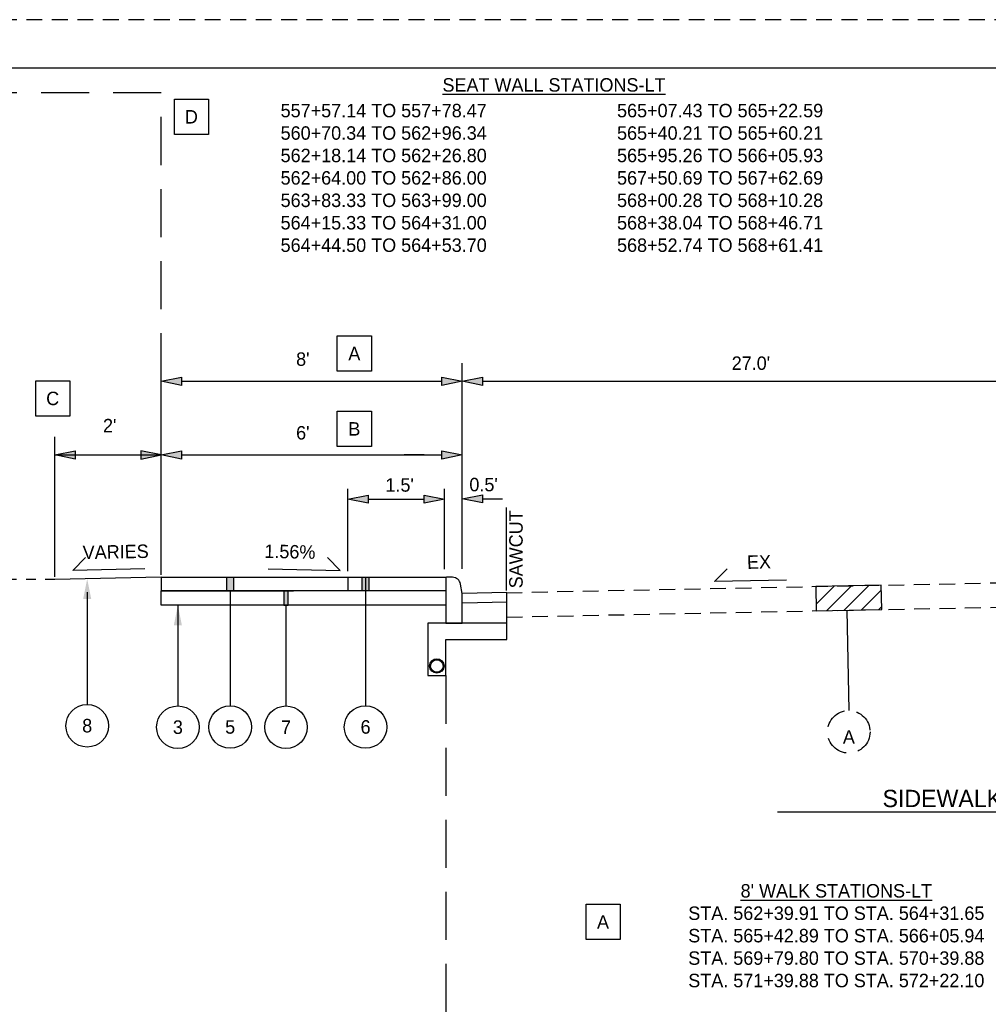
# Paper-space layout '113851GY001' of a CAD drawing. Header units: feet. Extents: x 0 to 55.7, y 0 to 22.
# Tile 10 of 21: x 6.6 to 16.6, y 11.8 to 22. Entities that reach past the tile are written whole.
import ezdxf
from ezdxf.enums import TextEntityAlignment as Align

# ---------------------------------------------------------------- set-up
doc = ezdxf.new("R2010")
doc.units = ezdxf.units.FT
doc.header["$MEASUREMENT"] = 0
for name, pattern in [('DASHED', [0.75, 0.5, -0.25]), ('DASHED2', [0.375, 0.25, -0.125]), ('OhDOT_USTN2', [0.11, 0.069, -0.041]), ('OhDOT_USTN3', [0.22, 0.165, -0.055])]:
    doc.linetypes.add(name, pattern=pattern)
for name, color, linetype in [('C-ANNO-TEXT', 7, 'Continuous'), ('SH_Border', 7, 'Continuous'), ('SH_Cut_Line', 7, 'OhDOT_USTN3'), ('SH_Data', 7, 'Continuous'), ('TX_P_1', 7, 'Continuous'), ('TX_P_20', 7, 'Continuous'), ('TX_X_1', 7, 'Continuous'), ('XS_X_Ground_Line', 3, 'OhDOT_USTN2'), ('XS_X_Pavt', 133, 'OhDOT_USTN3')]:
    doc.layers.add(name, color=color, linetype=linetype)
doc.styles.add('Font 70-Main Title', font='txt', dxfattribs={"width": 1.15, "height": 0.25})
doc.styles.add('Slanted-Normal', font='font31.shx', dxfattribs={"height": 0.14})
doc.styles.add('Straight-Normal', font='font30.shx', dxfattribs={"height": 0.14})
doc.styles.add('Straight-Sub Title', font='font30.shx', dxfattribs={"height": 0.17})

# ---------------------------------------------------------------- blocks, each defined once
blk = doc.blocks.new('BLKWO')
at = {"layer": 'SH_Border', "color": 7, "linetype": 'Continuous', "flags": 128}
blk.add_lwpolyline([(2, 21.5), (33.5, 21.5), (33.5, 0.5), (2, 0.5), (2, 21.5)], close=True, dxfattribs=at)
at = {"layer": 'SH_Cut_Line', "color": 7, "linetype": 'OhDOT_USTN3', "flags": 128}
blk.add_lwpolyline([(0, 0), (34, 0), (34, 22), (0, 22), (0, 0)], close=True, dxfattribs=at)
at = {"layer": 'SH_Data', "style": 'Font 70-Main Title', "width": 1.15}
for tag, p in [('TITLEAREA2M', (33, 13.292)), ('TITLEAREA1', (33, 3.792))]:
    blk.add_attdef(tag, text='', height=0.25, rotation=90, dxfattribs=at).set_placement(p, align=Align.MIDDLE_CENTER)
at = {"layer": 'SH_Data', "style": 'Straight-Sub Title'}
for tag, p in [('SHEETNO', (33.02, 1.003)), ('SHEETTOTAL', (33.02, 0.663))]:
    blk.add_attdef(tag, text='', height=0.17, dxfattribs=at).set_placement(p, align=Align.BOTTOM_CENTER)

psp = doc.layouts.new('113851GY001')

# ---------------------------------------------------------------- hatches: boundary and pattern name
h = psp.add_hatch(color=256)
h.dxf.hatch_style = 1
h.paths.add_polyline_path([(8.0263, 18.23783), (8.2363, 18.27983), (8.2363, 18.19583)])
h = psp.add_hatch(color=256)
h.dxf.hatch_style = 1
h.paths.add_polyline_path([(11.15775, 18.23783), (10.94775, 18.19583), (10.94775, 18.27983)])
h = psp.add_hatch(color=256)
h.dxf.hatch_style = 1
h.paths.add_polyline_path([(11.15775, 18.23783), (11.36775, 18.27983), (11.36775, 18.19583)])
h = psp.add_hatch(color=256)
h.dxf.hatch_style = 1
h.paths.add_polyline_path([(6.92108, 17.47139), (7.13108, 17.51339), (7.13108, 17.42939)])
h = psp.add_hatch(color=256)
h.dxf.hatch_style = 1
h.paths.add_polyline_path([(8.0263, 17.47139), (7.8163, 17.51339), (7.8163, 17.42939)])
h = psp.add_hatch(color=256)
h.dxf.hatch_style = 1
h.paths.add_polyline_path([(8.0263, 17.47139), (8.2363, 17.51339), (8.2363, 17.42939)])
h = psp.add_hatch(color=256)
h.dxf.hatch_style = 1
h.paths.add_polyline_path([(11.15775, 17.47139), (10.94775, 17.42939), (10.94775, 17.51339)])
h = psp.add_hatch(color=256)
h.dxf.hatch_style = 1
h.paths.add_polyline_path([(11.15775, 17.47139), (10.94775, 17.42939), (10.94775, 17.51339)])
h = psp.add_hatch(color=256)
h.dxf.hatch_style = 1
h.paths.add_polyline_path([(9.96931, 17.0127), (10.17931, 17.0547), (10.17931, 16.9707)])
h = psp.add_hatch(color=256)
h.dxf.hatch_style = 1
h.paths.add_polyline_path([(9.96931, 17.01267), (10.17931, 17.05467), (10.17931, 16.97067)])
h = psp.add_hatch(color=256)
h.dxf.hatch_style = 1
h.paths.add_polyline_path([(10.9739, 17.01267), (10.7639, 16.97067), (10.7639, 17.05467)])
h = psp.add_hatch(color=256)
h.dxf.hatch_style = 1
h.paths.add_polyline_path([(10.9739, 17.01267), (10.7639, 16.97067), (10.7639, 17.05467)])
h = psp.add_hatch(color=256)
h.dxf.hatch_style = 1
h.paths.add_polyline_path([(10.97391, 17.0127), (10.76391, 16.9707), (10.76391, 17.0547)])
h = psp.add_hatch(color=256)
h.dxf.hatch_style = 1
h.paths.add_polyline_path([(10.97391, 17.0127), (10.76391, 16.9707), (10.76391, 17.0547)])
h = psp.add_hatch(color=256)
h.dxf.hatch_style = 1
h.paths.add_polyline_path([(11.15775, 17.01588), (11.36775, 17.05788), (11.36775, 16.97388)])
h = psp.add_hatch(color=256)
h.dxf.hatch_style = 1
h.paths.add_polyline_path([(11.15775, 17.01267), (11.36775, 17.05467), (11.36775, 16.97067)])
for points in [[(8.77813, 16.19941), (8.71053, 16.19941), (8.71053, 16.05799), (8.77813, 16.05799)], [(10.1867, 16.19939), (10.1191, 16.19939), (10.1191, 16.05797), (10.1867, 16.05797)]]:
    psp.add_hatch(color=256).paths.add_polyline_path(points)
at = {"layer": 'C-ANNO-TEXT'}
h = psp.add_hatch(color=256, dxfattribs=at)
h.dxf.hatch_style = 1
h.paths.add_polyline_path([(7.21488, 15.97403), (7.25688, 16.18403), (7.29888, 15.97403)])
h = psp.add_hatch(color=256, dxfattribs=at)
h.dxf.hatch_style = 1
h.paths.add_polyline_path([(8.15812, 15.69799), (8.20012, 15.90799), (8.24212, 15.69799)])
at = {"layer": 'TX_X_1'}
h = psp.add_hatch(dxfattribs=at)
h.set_pattern_fill('HATCH', color=256, scale=0.015, style=0, pattern_type=2)
h.set_pattern_definition([(45, (15.50274, 15.16704), (-0.088385, 0.088385), [])])
h.paths.add_polyline_path([(14.83721, 16.10332), (14.84228, 15.84974), (15.52303, 15.86336), (15.51796, 16.11693)])

# ---------------------------------------------------------------- linework, layer by layer
at = {"layer": 'C-ANNO-TEXT', "linetype": 'Continuous'}
for p, q in [((8.0263, 16.37525), (8.0263, 18.42533)), ((8.0263, 16.22525), (8.0263, 18.42533)), ((11.15775, 16.43805), (11.15775, 18.42533)), ((11.15775, 16.28805), (11.15775, 18.42533)), ((8.2363, 18.23783), (10.94775, 18.23783)), ((11.37615, 18.23783), (16.94775, 18.23783)), ((6.92108, 16.20315), (6.92108, 17.65889)), ((8.2363, 17.47139), (10.94775, 17.47139)), ((10.76391, 17.47139), (10.55391, 17.47139)), ((10.97391, 16.28421), (10.97391, 17.12016)), ((11.36775, 17.01588), (11.57775, 17.01588))]:
    psp.add_line(p, q, dxfattribs=at)
at = {"layer": 'C-ANNO-TEXT'}
for p, q in [((9.96931, 16.19938), (9.96931, 16.05799)), ((10.98791, 16.19429), (10.98791, 16.08621)), ((10.98791, 16.13572), (10.98791, 15.96721)), ((10.98791, 15.96721), (10.98791, 15.83155)), ((11.62396, 15.72087), (11.1288, 15.72086))]:
    psp.add_line(p, q, dxfattribs=at)
for radius in [0.075, 0.065]:
    psp.add_circle((10.89416, 15.27661), radius, dxfattribs=at)
at = {"layer": 'C-ANNO-TEXT', "extrusion": (0, 0, -1)}
psp.add_solid([(-9.30249, 15.90818), (-9.34774, 15.90818), (-9.30249, 16.05796), (-9.34774, 16.05796)], dxfattribs=at)
at = {"layer": 'TX_P_1'}
for p, q in [((10.1529, 16.1994), (10.15289, 14.86255)), ((7.25688, 16.0426), (7.25688, 14.87562)), ((8.74433, 16.05799), (8.74433, 14.86258)), ((8.20012, 15.90799), (8.20012, 14.86047)), ((9.32512, 15.90799), (9.32512, 14.86047)), ((14.43847, 13.75748), (20.11019, 13.75748))]:
    psp.add_line(p, q, dxfattribs=at)
at = {"layer": 'TX_P_1', "flags": 128}
for points in [[(8.16402, 21.17406), (8.51797, 21.17406), (8.51797, 20.80565), (8.16402, 20.80565)], [(9.85916, 18.71124), (10.21312, 18.71124), (10.21312, 18.34283), (9.85916, 18.34283)], [(6.72088, 18.24296), (7.07484, 18.24296), (7.07484, 17.87455), (6.72088, 17.87455)], [(9.85916, 17.92714), (10.21312, 17.92714), (10.21312, 17.55873), (9.85916, 17.55873)], [(12.44623, 12.79788), (12.80019, 12.79788), (12.80019, 12.42947), (12.44623, 12.42947)]]:
    psp.add_lwpolyline(points, close=True, dxfattribs=at)
at = {"layer": 'TX_P_1'}
for centre in [(7.25688, 14.65412), (8.20012, 14.63897), (8.74433, 14.64108), (9.32512, 14.63897), (10.15289, 14.64105)]:
    psp.add_circle(centre, 0.2215, dxfattribs=at)
at = {"layer": 'TX_P_20', "linetype": 'DASHED'}
for points in [[(8.0263, 18.23783), (8.0263, 21.23948), (4.61491, 21.23948), (4.61491, 20.83877)], [(10.98791, 15.17602), (10.98791, 11.22086), (3.8074, 11.22086), (3.8074, 9.08477)]]:
    psp.add_lwpolyline(points, dxfattribs=at)
at = {"layer": 'TX_P_20'}
for points in [[(8.0263, 18.23783), (8.2363, 18.27983), (8.2363, 18.19583), (8.0263, 18.23783)], [(11.15775, 18.23783), (10.94775, 18.19583), (10.94775, 18.27983), (11.15775, 18.23783)], [(11.15775, 18.23783), (11.36775, 18.27983), (11.36775, 18.19583), (11.15775, 18.23783)], [(6.92108, 17.47139), (7.13108, 17.51339), (7.13108, 17.42939), (6.92108, 17.47139)], [(6.92108, 17.47139), (8.0263, 17.47139)], [(8.0263, 17.47139), (7.8163, 17.51339), (7.8163, 17.42939), (8.0263, 17.47139)], [(8.0263, 17.47139), (8.2363, 17.51339), (8.2363, 17.42939), (8.0263, 17.47139)], [(11.15775, 17.47139), (10.94775, 17.42939), (10.94775, 17.51339), (11.15775, 17.47139)], [(11.15775, 17.47139), (10.94775, 17.42939), (10.94775, 17.51339), (11.15775, 17.47139)], [(9.96931, 16.26178), (9.96931, 17.12016)], [(9.96931, 17.0127), (10.17931, 17.0547), (10.17931, 16.9707), (9.96931, 17.0127)], [(10.17931, 17.0127), (10.76391, 17.0127)], [(10.9739, 17.01267), (10.7639, 16.97067), (10.7639, 17.05467), (10.9739, 17.01267)], [(10.97391, 17.0127), (10.76391, 16.9707), (10.76391, 17.0547), (10.97391, 17.0127)], [(10.97391, 17.0127), (10.76391, 16.9707), (10.76391, 17.0547), (10.97391, 17.0127)], [(11.15775, 17.01588), (11.36775, 17.05788), (11.36775, 16.97388), (11.15775, 17.01588)], [(11.61886, 16.0598), (11.61886, 16.9248)], [(7.85795, 16.28571), (7.1081, 16.27071), (7.24068, 16.40329)], [(9.13912, 16.28572), (9.88897, 16.27072), (9.75639, 16.4033)], [(8.0263, 16.19945), (6.92108, 16.1773)], [(8.0263, 16.19941), (8.0263, 16.05799)], [(14.53292, 16.16901), (13.78307, 16.15402), (13.91566, 16.2866)], [(11.62396, 16.03903), (11.15775, 16.02954)], [(11.62396, 15.72087), (11.62396, 16.03903)], [(11.62599, 15.93905), (11.15979, 15.92956)]]:
    psp.add_lwpolyline(points, dxfattribs=at)
at = {"layer": 'TX_P_20', "flags": 128}
for points in [[(8.0263, 16.19945), (9.96931, 16.19941)], [(8.0263, 16.19941), (10.99498, 16.19939)], [(8.0263, 16.05799), (9.40367, 16.05799)], [(10.98791, 16.05799), (8.0263, 16.05799)], [(10.98791, 15.90799), (8.0263, 15.90799), (8.0263, 16.05799)]]:
    psp.add_lwpolyline(points, dxfattribs=at)
for points in [[(8.71053, 16.19941), (8.77813, 16.19941), (8.77813, 16.05799), (8.71053, 16.05799)], [(10.1191, 16.19939), (10.1867, 16.19939), (10.1867, 16.05797), (10.1191, 16.05797)], [(9.30249, 15.90818), (9.34774, 15.90818), (9.34774, 16.05796), (9.30249, 16.05796)], [(10.80041, 15.72086), (10.80041, 15.17602), (10.98791, 15.17602), (10.98791, 15.55102), (11.62396, 15.55102), (11.62396, 15.72087)]]:
    psp.add_lwpolyline(points, close=True, dxfattribs=at)
psp.add_lwpolyline([(10.98791, 16.19231), (10.98791, 15.72086), (11.15775, 15.72086), (11.15775, 16.02954), (11.14127, 16.12843, 0.36662936), (11.0575, 16.19939), (10.99498, 16.19939, 0.41421356), (10.98791, 16.19231)], format="xyb", dxfattribs=at)
at = {"layer": 'TX_X_1'}
psp.add_line((15.15919, 15.85608), (15.18008, 14.81237), dxfattribs=at)
at = {"layer": 'TX_X_1', "flags": 128}
psp.add_lwpolyline([(14.83721, 16.10332), (14.84228, 15.84974), (15.52303, 15.86336), (15.51796, 16.11693)], close=True, dxfattribs=at)
at = {"layer": 'TX_X_1', "linetype": 'DASHED2'}
psp.add_circle((15.18008, 14.59086), 0.2215, dxfattribs=at)
at = {"layer": 'XS_X_Ground_Line'}
psp.add_lwpolyline([(6.92108, 16.1773), (2.86862, 16.1773)], dxfattribs=at)
at = {"layer": 'XS_X_Pavt'}
for points in [[(11.61782, 16.03893), (17.15161, 16.1496), (22.6854, 16.03891)], [(11.61985, 15.78547), (17.15364, 15.89622), (22.68743, 15.7872)]]:
    psp.add_lwpolyline(points, dxfattribs=at)

# ---------------------------------------------------------------- block references
at = {"layer": 'C-ANNO-TEXT'}
psp.add_blockref('BLKWO', (0, 0), dxfattribs=at)

# ---------------------------------------------------------------- texts
at = {"layer": 'C-ANNO-TEXT', "char_height": 0.14, "attachment_point": 5, "style": 'Straight-Normal'}
for s, insert in [("\\A1;8'", (9.5001, 18.46783)), ("\\A1;27.0'", (14.16195, 18.42533)), ("\\A1;2'", (7.49123, 17.77693)), ("\\A1;6'", (9.5001, 17.70139)), ("\\A1;1.5'", (10.50735, 17.15838))]:
    psp.add_mtext(s, dxfattribs=dict(at, insert=insert))
for s, insert, rotation in [("\\A1;0.5'", (11.38092, 17.16259), 0.000202), ('\\A1;SAWCUT', (11.71852, 16.48982), 90)]:
    psp.add_mtext(s, dxfattribs=dict(at, insert=insert, rotation=rotation))
at = {"layer": 'C-ANNO-TEXT', "char_height": 0.14, "style": 'Straight-Normal'}
for s, insert, attachment_point, rotation in [('VARIES', (7.89518, 16.54092), 3, 1.145965), ('1.56%', (9.10188, 16.54093), 1, 358.854439), ('EX', (14.36928, 16.43104), 3, 1.145763)]:
    psp.add_mtext_dynamic_manual_height_columns(s, width=0.3354416, gutter_width=1.5, heights=[0], dxfattribs=dict(at, insert=insert, attachment_point=attachment_point, rotation=rotation))
at = {"layer": 'SH_Data', "style": 'Slanted-Normal'}
for s, width, gutter_width, insert, char_height, attachment_point in [('D', 0.5064558, 1.5, (8.341, 20.98986), 0.14, 5), ('A', 0.5064558, 1.5, (10.03614, 18.52703), 0.14, 5), ('C', 0.5064558, 1.5, (6.89786, 18.05876), 0.14, 5), ('B', 0.5064558, 1.5, (10.03614, 17.74294), 0.14, 5), ('8', 0.1066232, 1.005, (7.25688, 14.65412), 0.1407, 5), ('3', 0.1407, 1.005, (8.20012, 14.63897), 0.1407, 5), ('5', 0.1066232, 1.005, (8.74433, 14.64108), 0.1407, 5), ('7', 0.1407, 1.005, (9.32512, 14.63897), 0.1407, 5), ('A', 0.3393254, 1.005, (15.18116, 14.53761), 0.1407, 5), ('\\A1;SIDEWALK TYPICAL SECTION', 5.8689189, 1.005, (17.25653, 13.80521), 0.18, 8), ('A', 0.5064558, 1.5, (12.62321, 12.61368), 0.14, 5)]:
    psp.add_mtext_dynamic_manual_height_columns(s, width=width, gutter_width=gutter_width, heights=[0], dxfattribs=dict(at, insert=insert, char_height=char_height, attachment_point=attachment_point))
at = {"layer": 'SH_Data', "insert": (10.15289, 14.64105), "char_height": 0.1407, "attachment_point": 5, "rotation": 0.000202, "style": 'Slanted-Normal'}
psp.add_mtext_dynamic_manual_height_columns('6', width=0.1066232, gutter_width=1.005, heights=[0], dxfattribs=at)
at = {"layer": 'TX_P_20', "char_height": 0.14, "style": 'Slanted-Normal'}
for s, width, insert, attachment_point in [('{\\LSEAT WALL STATIONS-LT}', 2.859639, (12.11285, 21.24961), 8), ('557+57.14 TO 557+78.47\\P560+70.34 TO 562+96.34\\P562+18.14 TO 562+26.80\\P562+64.00 TO 562+86.00\\P563+83.33 TO 563+99.00\\P564+15.33 TO 564+31.00\\P564+44.50 TO 564+53.70', 3.0650197, (10.34135, 20.35333), 5), ('565+07.43 TO 565+22.59\\P565+40.21 TO 565+60.21\\P565+95.26 TO 566+05.93\\P567+50.69 TO 567+62.69\\P568+00.28 TO 568+10.28\\P568+38.04 TO 568+46.71\\P568+52.74 TO 568+61.41', 3.0650197, (13.84135, 20.35333), 5), ("{\\L8' WALK STATIONS-LT\\P}STA. 562+39.91 TO STA. 564+31.65\\PSTA. 565+42.89 TO STA. 566+05.94\\PSTA. 569+79.80 TO STA. 570+39.88\\PSTA. 571+39.88 TO STA. 572+22.10", 5.8072125, (15.05055, 12.46964), 5)]:
    psp.add_mtext_dynamic_manual_height_columns(s, width=width, gutter_width=0.7, heights=[0], dxfattribs=dict(at, insert=insert, attachment_point=attachment_point))

doc.saveas('drawing.dxf')
